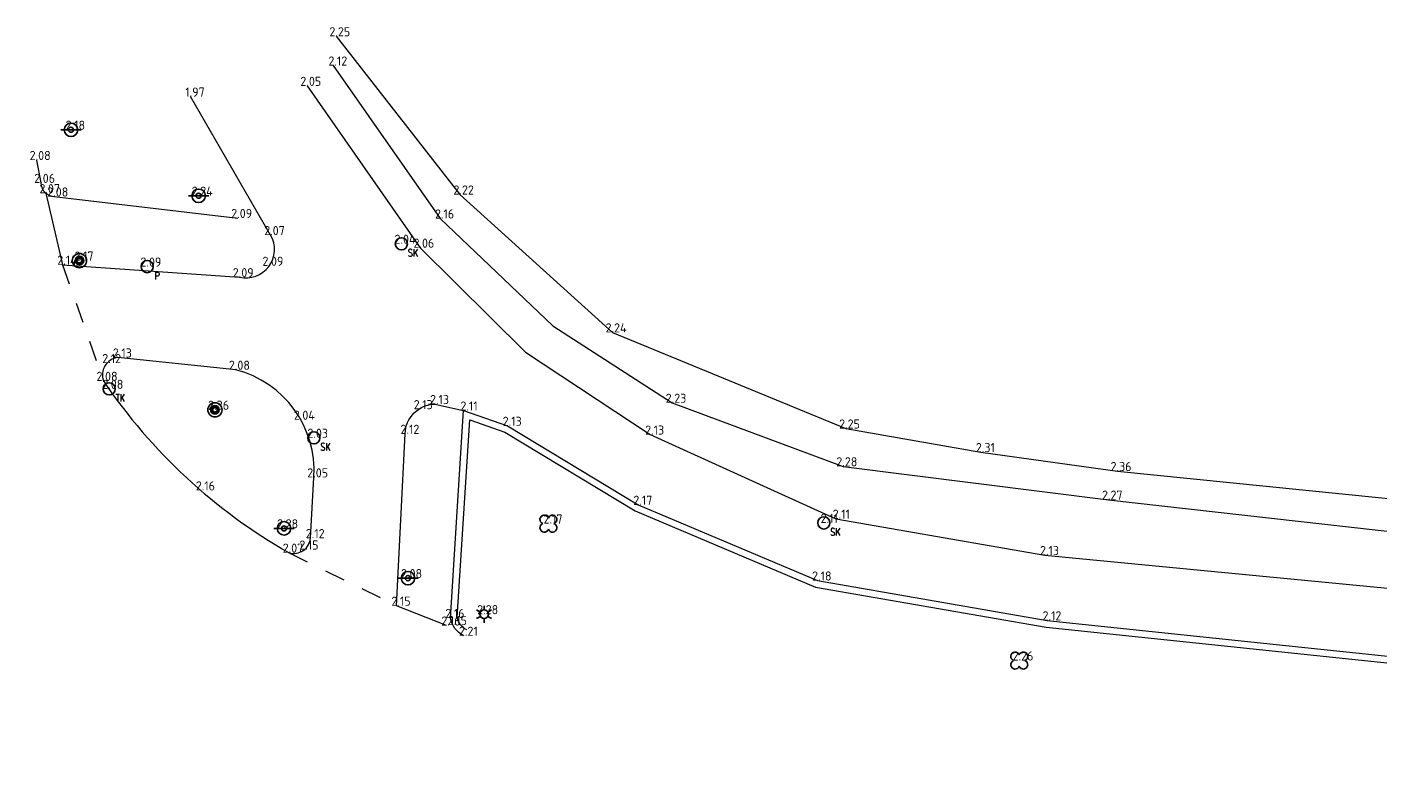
# Model space of a CAD drawing. Header units: metres. Extents: x 152089 to 154194, y 463573 to 464275.
# Tile 17 of 35: x 153015 to 153055, y 464073 to 464095. Entities that reach past the tile are written whole.
import ezdxf
from ezdxf.enums import TextEntityAlignment as Align

# ---------------------------------------------------------------- set-up
doc = ezdxf.new("R2010")
doc.units = ezdxf.units.M
doc.header["$MEASUREMENT"] = 0
doc.linetypes.add('XX-HIDDEN', pattern=[4, 2, -2])
for name, color, linetype in [('B-ME-GR-BOOM-S', 100, 'Continuous'), ('B-ME-IE-MEUBILAIR_LICHTMAST-S', 1, 'Continuous'), ('B-ME-IE-MEUBILAIR_PAAL-S', 1, 'Continuous'), ('B-ME-IE-MEUBILAIR_STRAATKOLK-S', 1, 'Continuous'), ('B-ME-IE-MEUBILAIR_TROTTOIRKOLK-S', 1, 'Continuous'), ('B-ME-IE-MEUBILAIR_VERKEERSBORD-S', 1, 'Continuous'), ('B-ME-IE-MEUBILAIR_VERKEERSLICHT-S', 1, 'Continuous'), ('X-XX-AL-MEETPUNT_DATA_HOOGTE-T', 7, 'Continuous')]:
    doc.layers.add(name, color=color, linetype=linetype)
for name, color, linetype, lineweight in [('B-ME-GR-HAAG-G', 100, 'GR-HAAG1', 13), ('B-ME-IE-TERREINAFSCHEIDING_KUNSTMATIG_HEKWERK-G', 202, 'IE-TERREINAFSCHEIDING-KUNSTMATIG', 18), ('B-ME-VH-KANTOPSLUITING_VOORKANTBAND-G', 210, 'Continuous', 18), ('B-ME-VH-MATERIAALGRENS-G', 243, 'XX-HIDDEN', 18), ('B-ME-VH-VERHARDING_TEGEL-G', 24, 'Continuous', 18)]:
    doc.layers.add(name, color=color, linetype=linetype, lineweight=lineweight)
doc.styles.add('18_100', font='romans', dxfattribs={"width": 0.8, "height": 0.18})
doc.styles.add('18_200', font='romans', dxfattribs={"width": 0.8, "height": 0.36})
doc.styles.add('NLCS-ISO-ANNOTATIVE-T18', font='txt', dxfattribs={"height": 1.8})
doc.linetypes.add('GR-HAAG1', pattern='A,6,[176,NLCS.SHX,S=0.125,R=0,X=0,Y=0],-2', length=8)
doc.linetypes.add('IE-TERREINAFSCHEIDING-KUNSTMATIG', pattern='A,4,[82,NLCS.SHX,S=0.75,R=90,X=0,Y=0],4,-2', length=10)

# ---------------------------------------------------------------- blocks, each defined once
blk = doc.blocks.new('verkeersbord')
blk.add_line((-0.3, 0), (0.3, 0))
for radius in [0.2, 0.0745]:
    blk.add_circle((0, 0), radius)
at = {"style": '18_200', "width": 0.8}
blk.add_attdef('HOOGTE', (0.245, 0.178), '', height=0.25, dxfattribs=at)
blk = doc.blocks.new('PAAL')
at = {"ltscale": 2}
blk.add_ellipse((0, 0), major_axis=(-0.181, 0), ratio=1, start_param=3.926991, end_param=10.210176, dxfattribs=at)
at = {"ltscale": 2, "style": '18_200', "width": 0.8}
blk.add_text('P', height=0.218, dxfattribs=at).set_placement((0.219, -0.382))
at = {"style": '18_200', "width": 0.8}
blk.add_attdef('HOOGTE', (0.236, 0.203), '', height=0.25, dxfattribs=at)
blk = doc.blocks.new('TROTTOIRKOLK')
at = {"ltscale": 2}
blk.add_ellipse((0, 0), major_axis=(-0.127, 0.127), ratio=1, start_param=3.926991, end_param=10.210176, dxfattribs=at)
at = {"ltscale": 2, "style": '18_100', "width": 0.8}
blk.add_text('TK', height=0.216, dxfattribs=at).set_placement((0.193, -0.375))
at = {"style": '18_200', "width": 0.8}
blk.add_attdef('HOOGTE', (0.214, 0.179), '', height=0.25, dxfattribs=at)
blk = doc.blocks.new('STRAATKOLK')
at = {"ltscale": 2}
blk.add_ellipse((0, 0), major_axis=(-0.127, 0.127), ratio=1, start_param=3.926991, end_param=10.210176, dxfattribs=at)
at = {"ltscale": 2, "style": '18_100', "width": 0.8}
blk.add_text('SK', height=0.216, dxfattribs=at).set_placement((0.193, -0.375))
at = {"style": '18_200', "width": 0.8}
blk.add_attdef('HOOGTE', (0.29, 0.211), '', height=0.25, dxfattribs=at)
blk = doc.blocks.new('LICHTMAST')
at = {"ltscale": 0.1}
for p, q in [((-0.11, 0.063), (-0.219, 0.127)), ((0, 0.127), (0, 0.253)), ((0.11, 0.063), (0.219, 0.127)), ((-0.11, -0.063), (-0.219, -0.127)), ((0, -0.127), (0, -0.253)), ((0.11, -0.063), (0.219, -0.127))]:
    blk.add_line(p, q, dxfattribs=at)
blk.add_circle((0, 0), 0.127, dxfattribs=at)
at = {"style": '18_200', "width": 0.8}
blk.add_attdef('HOOGTE', (0.247, 0.242), '', height=0.25, dxfattribs=at)
blk = doc.blocks.new('boom')
for centre, major_axis, start_param, end_param in [((-0.122, 0.122), (-0.0916, 0.0916), 4.266828, 8.299543), ((0.122, 0.122), (0.0916, 0.0916), 4.266828, 8.299543), ((-0.122, -0.122), (0.0916, 0.0916), 1.125235, 5.15795), ((0.122, -0.122), (-0.0916, 0.0916), 1.125235, 5.15795)]:
    blk.add_ellipse(centre, major_axis=major_axis, ratio=1, start_param=start_param, end_param=end_param)
at = {"style": '18_200', "width": 0.8}
blk.add_attdef('HOOGTE', (0.314, 0.12), '', height=0.25, dxfattribs=at)
blk = doc.blocks.new('verkeerslicht')
h = blk.add_hatch()
h.set_pattern_fill('ANSI31', color=256, scale=0.0045, style=0)
h.set_pattern_definition([(45, (-99614.369806, -220088.543568), (-0.0101027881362, 0.0101027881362), [])])
edge = h.paths.add_edge_path()
edge.add_ellipse((0, 0), major_axis=(-0.0895, 0.0895), ratio=1, start_angle=0, end_angle=360)
edge = h.paths.add_edge_path(flags=16)
edge.add_arc((0, 0), 0.0678, 0, 360)
blk.add_circle((0, 0), 0.0678)
blk.add_ellipse((0, 0), major_axis=(0.149, 0.149), ratio=1)
blk.add_ellipse((0, 0), major_axis=(-0.0895, 0.0895), ratio=1, start_param=1.570796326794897, end_param=7.853981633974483)
at = {"style": '18_200', "width": 0.8}
blk.add_attdef('HOOGTE', (0.264, 0.21), '', height=0.25, dxfattribs=at)

msp = doc.modelspace()

# ---------------------------------------------------------------- linework, layer by layer
at = {"layer": 'B-ME-GR-HAAG-G', "ltscale": 0.2}
msp.add_lwpolyline([(153028.008, 464077.367, -0.219686), (153027.726, 464077.727), (153028.096, 464083.567), (153029.13, 464083.209), (153032.985, 464080.878), (153038.316, 464078.627), (153045.138, 464077.446), (153061.319, 464075.75), (153068.399, 464074.885), (153070.905, 464074.658), (153073.499, 464074.418), (153072.413, 464073.498), (153070.842, 464072.871), (153068.721, 464072.781)], format="xyb", dxfattribs=at)
at = {"layer": 'B-ME-IE-TERREINAFSCHEIDING_KUNSTMATIG_HEKWERK-G', "ltscale": 0.2}
msp.add_lwpolyline([(153024.146, 464094.899), (153027.8, 464090.224), (153032.315, 464086.151), (153039.213, 464083.311), (153043.201, 464082.615), (153047.24, 464082.054), (153061.601, 464080.605), (153075.648, 464079.025)], dxfattribs=at)
at = {"layer": 'B-ME-VH-KANTOPSLUITING_VOORKANTBAND-G'}
msp.add_lwpolyline([(153023.288, 464093.434), (153026.631, 464088.653), (153029.743, 464085.57), (153033.426, 464083.131), (153038.916, 464080.646), (153045.096, 464079.573), (153061.466, 464077.99), (153068.963, 464077.099), (153073.257, 464076.577), (153075.074, 464076.406), (153075.351, 464076.486), (153075.765, 464078.233)], dxfattribs=at)
for points in [[(153015.293, 464091.243), (153015.42, 464090.568, 0.389322), (153015.813, 464090.165), (153021.246, 464089.531)], [(153027.916, 464077.189, -0.230879), (153027.525, 464077.713), (153027.913, 464083.842)]]:
    msp.add_lwpolyline(points, format="xyb", dxfattribs=at)
msp.add_lwpolyline([(153017.692, 464085.409, 0.481139), (153017.27, 464084.719, 0.115449), (153022.758, 464079.643, 0.473893), (153023.389, 464080.072), (153023.491, 464081.867, 0.359387), (153021.182, 464085.046)], format="xyb", close=True, dxfattribs=at)
at = {"layer": 'B-ME-VH-MATERIAALGRENS-G', "ltscale": 0.3}
for points in [[(153016.061, 464088.152), (153017.27, 464084.719)], [(153022.758, 464079.643), (153025.933, 464078.076)]]:
    msp.add_lwpolyline(points, dxfattribs=at)
at = {"layer": 'B-ME-VH-VERHARDING_TEGEL-G'}
msp.add_lwpolyline([(153024.058, 464094.034), (153027.218, 464089.516), (153030.555, 464086.347), (153034.08, 464084.071), (153039.136, 464082.193), (153046.974, 464081.208), (153061.344, 464079.59), (153069.21, 464078.615), (153075.545, 464077.913)], dxfattribs=at)
for points in [[(153015.567, 464090.263), (153016.061, 464088.152), (153021.292, 464087.781, 0.653766), (153022.212, 464089.025), (153019.845, 464093.117)], [(153027.405, 464077.49), (153025.933, 464078.076), (153026.189, 464083.154, -0.404647), (153027.067, 464084.033), (153027.913, 464083.842), (153029.215, 464083.391), (153033.076, 464081.057), (153038.373, 464078.82), (153045.166, 464077.644), (153061.342, 464075.949), (153068.42, 464075.084), (153070.923, 464074.857)]]:
    msp.add_lwpolyline(points, format="xyb", dxfattribs=at)

# ---------------------------------------------------------------- block references
at = {"layer": 'B-ME-GR-BOOM-S'}
for p in [(153030.422, 464080.503), (153044.339, 464076.457)]:
    msp.add_blockref('boom', p, dxfattribs=at)
at = {"layer": 'B-ME-IE-MEUBILAIR_LICHTMAST-S'}
msp.add_blockref('LICHTMAST', (153028.52, 464077.825), dxfattribs=at)
at = {"layer": 'B-ME-IE-MEUBILAIR_PAAL-S'}
msp.add_blockref('PAAL', (153018.563, 464088.095), dxfattribs=at)
at = {"layer": 'B-ME-IE-MEUBILAIR_STRAATKOLK-S'}
for p in [(153026.076, 464088.77), (153023.489, 464083.038), (153038.561, 464080.523)]:
    msp.add_blockref('STRAATKOLK', p, dxfattribs=at)
at = {"layer": 'B-ME-IE-MEUBILAIR_TROTTOIRKOLK-S'}
msp.add_blockref('TROTTOIRKOLK', (153017.44, 464084.482), dxfattribs=at)
at = {"layer": 'B-ME-IE-MEUBILAIR_VERKEERSBORD-S'}
for p in [(153016.31, 464092.137), (153020.082, 464090.188), (153022.607, 464080.362), (153026.271, 464078.891)]:
    msp.add_blockref('verkeersbord', p, dxfattribs=at)
at = {"layer": 'B-ME-IE-MEUBILAIR_VERKEERSLICHT-S'}
for p in [(153016.559, 464088.272), (153020.566, 464083.864)]:
    msp.add_blockref('verkeerslicht', p, dxfattribs=at)

# ---------------------------------------------------------------- texts
at = {"layer": 'X-XX-AL-MEETPUNT_DATA_HOOGTE-T', "style": 'NLCS-ISO-ANNOTATIVE-T18'}
for s, p in [('2.25', (153024.564, 464094.899)), ('2.12', (153024.476, 464094.034)), ('2.05', (153023.706, 464093.434)), ('1.97', (153020.263, 464093.117)), ('2.18', (153016.728, 464092.137)), ('2.08', (153015.711, 464091.243)), ('2.06', (153015.838, 464090.568)), ('2.07', (153015.986, 464090.263)), ('2.08', (153016.231, 464090.165)), ('2.24', (153020.5, 464090.188)), ('2.22', (153028.218, 464090.224)), ('2.09', (153021.664, 464089.531)), ('2.16', (153027.636, 464089.516)), ('2.07', (153022.63, 464089.025)), ('2.04', (153026.494, 464088.77)), ('2.06', (153027.049, 464088.653)), ('2.14', (153016.479, 464088.152)), ('2.17', (153016.977, 464088.272)), ('2.09', (153018.981, 464088.095)), ('2.09', (153021.71, 464087.781)), ('2.09', (153022.588, 464088.118)), ('2.24', (153032.733, 464086.151)), ('2.13', (153018.11, 464085.409)), ('2.12', (153017.791, 464085.243)), ('2.08', (153021.6, 464085.046)), ('2.08', (153017.688, 464084.719)), ('2.08', (153017.858, 464084.482)), ('2.36', (153020.984, 464083.864)), ('2.13', (153027.003, 464083.882)), ('2.13', (153027.485, 464084.033)), ('2.11', (153028.331, 464083.842)), ('2.23', (153034.498, 464084.071)), ('2.04', (153023.519, 464083.57)), ('2.13', (153029.633, 464083.391)), ('2.03', (153023.907, 464083.038)), ('2.12', (153026.607, 464083.154)), ('2.13', (153033.844, 464083.131)), ('2.25', (153039.631, 464083.311)), ('2.31', (153043.619, 464082.615)), ('2.28', (153039.554, 464082.193)), ('2.05', (153023.909, 464081.867)), ('2.36', (153047.658, 464082.054)), ('2.16', (153020.567, 464081.482)), ('2.17', (153033.494, 464081.057)), ('2.27', (153047.392, 464081.208)), ('2.11', (153039.334, 464080.646)), ('2.28', (153023.025, 464080.362)), ('2.17', (153030.84, 464080.503)), ('2.11', (153038.979, 464080.523)), ('2.12', (153023.807, 464080.072)), ('2.07', (153023.176, 464079.643)), ('2.15', (153023.628, 464079.734)), ('2.13', (153045.514, 464079.573)), ('2.08', (153026.689, 464078.891)), ('2.18', (153038.791, 464078.82)), ('2.15', (153026.351, 464078.076)), ('2.28', (153028.938, 464077.825)), ('2.16', (153027.823, 464077.49)), ('2.16', (153027.943, 464077.713)), ('2.15', (153028.015, 464077.506)), ('2.12', (153045.584, 464077.644)), ('2.21', (153028.334, 464077.189)), ('2.26', (153044.757, 464076.457))]:
    msp.add_text(s, height=0.27, dxfattribs=at).set_placement(p, align=Align.RIGHT)

doc.saveas('drawing.dxf')
